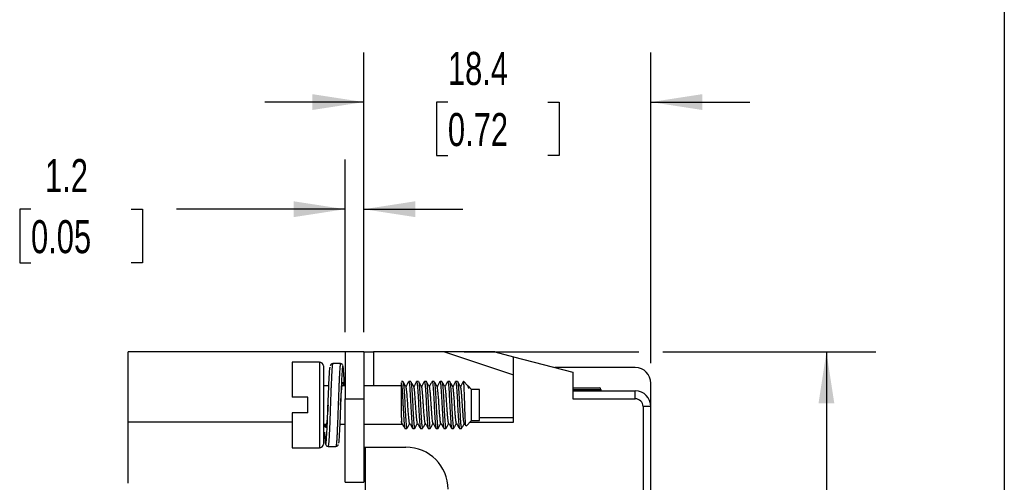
# Model space of a CAD drawing. Header units: millimetres. Extents: x 6 to 273, y 6 to 210.
# Tile 8 of 16: x 210 to 273, y 82 to 112. Entities that reach past the tile are written whole.
import ezdxf

# ---------------------------------------------------------------- set-up
doc = ezdxf.new("R2010")
doc.units = ezdxf.units.MM
doc.linetypes.add('SLD-Solid', pattern=[0])
doc.layers.add('DIMENSIONS', color=140, linetype='SLD-Solid', lineweight=25)
doc.layers.add('TEXT', color=140, linetype='SLD-Solid', lineweight=25)
doc.styles.add('SLDTEXTSTYLE0', font='TXT', dxfattribs={"width": 0.7})
doc.dimstyles.new('SLDDIMSTYLE0', dxfattribs={"dimtxt": 2.158008, "dimasz": 3.302, "dimexe": 0, "dimexo": 0.0625, "dimgap": 0.539502, "dimtad": 0, "dimtih": 1, "dimtoh": 1, "dimrnd": 1e-09, "dimzin": 12, "dimdsep": 46, "dimtxsty": 'SLDTEXTSTYLE0', "dimsah": 1, "dimcen": 0.09, "dimadec": 0, "dimazin": 3, "dimtfac": 1, "dimtofl": 0, "dimtmove": 0, "dimatfit": 3, "dimfxl": 0, "dimfrac": 2, "dimtolj": 1, "dimtzin": 12, "dimarcsym": 0})
doc.dimstyles.new('SLDDIMSTYLE3', dxfattribs={"dimtxt": 2.158008, "dimasz": 3.302, "dimexe": 0, "dimexo": 0.0625, "dimgap": 0.539502, "dimtad": 0, "dimtih": 1, "dimtoh": 1, "dimrnd": 1e-09, "dimzin": 12, "dimdsep": 46, "dimtxsty": 'SLDTEXTSTYLE0', "dimsah": 1, "dimcen": 0.09, "dimadec": 0, "dimazin": 3, "dimtfac": 1, "dimtmove": 0, "dimatfit": 0, "dimfxl": 0, "dimfrac": 2, "dimtolj": 1, "dimtzin": 12, "dimarcsym": 0})

# ---------------------------------------------------------------- blocks, each defined once
blk = doc.blocks.new('_D_2')
at = {"layer": 'DIMENSIONS'}
for p, q in [((231.996, 92.066), (231.996, 109.973)), ((250.396, 90.066), (250.396, 109.973)), ((231.996, 106.798), (225.646, 106.798)), ((237.384, 106.798), (236.659, 106.798)), ((236.659, 106.798), (236.659, 103.368)), ((243.797, 106.798), (244.521, 106.798)), ((244.521, 106.798), (244.521, 103.368)), ((250.396, 106.798), (256.746, 106.798)), ((236.659, 103.368), (237.384, 103.368)), ((244.521, 103.368), (243.797, 103.368))]:
    blk.add_line(p, q, dxfattribs=at)
for points in [[(231.996, 106.798), (228.694, 107.306), (228.694, 106.29)], [(250.396, 106.798), (253.698, 106.29), (253.698, 107.306)]]:
    blk.add_solid(points, dxfattribs=at)
at = {"layer": 'DIMENSIONS', "char_height": 2.1167, "attachment_point": 1, "style": 'SLDTEXTSTYLE0'}
for s, insert in [('18.4', (237.384, 110.009)), ('0.72', (237.384, 106.096))]:
    blk.add_mtext(s, dxfattribs=dict(at, insert=insert))
blk = doc.blocks.new('_D_3')
at = {"layer": 'DIMENSIONS'}
for p, q in [((230.796, 92.066), (230.796, 103.112)), ((231.996, 92.066), (231.996, 103.112)), ((210.661, 99.937), (209.937, 99.937)), ((209.937, 99.937), (209.937, 96.507)), ((217.074, 99.937), (217.799, 99.937)), ((217.799, 99.937), (217.799, 96.507)), ((230.796, 99.937), (219.998, 99.937)), ((231.996, 99.937), (238.346, 99.937)), ((209.937, 96.507), (210.661, 96.507)), ((217.799, 96.507), (217.074, 96.507))]:
    blk.add_line(p, q, dxfattribs=at)
for points in [[(230.796, 99.937), (227.494, 100.445), (227.494, 99.429)], [(231.996, 99.937), (235.298, 99.429), (235.298, 100.445)]]:
    blk.add_solid(points, dxfattribs=at)
at = {"layer": 'DIMENSIONS', "char_height": 2.1167, "attachment_point": 1, "style": 'SLDTEXTSTYLE0'}
for s, insert in [('1.2', (211.559, 103.149)), ('0.05', (210.661, 99.236))]:
    blk.add_mtext(s, dxfattribs=dict(at, insert=insert))
blk = doc.blocks.new('_D_5')
at = {"layer": 'DIMENSIONS'}
for p, q in [((238.428, 90.796), (249.634, 90.796)), ((251.158, 90.796), (264.822, 90.796)), ((261.647, 90.796), (261.647, 78.444)), ((258.441, 74.531), (257.716, 74.531)), ((257.716, 74.531), (257.716, 71.101)), ((264.854, 74.531), (265.578, 74.531)), ((265.578, 74.531), (265.578, 71.101)), ((257.716, 71.101), (258.441, 71.101)), ((265.578, 71.101), (264.854, 71.101)), ((261.647, 56.996), (261.647, 70.618)), ((238.428, 56.996), (249.634, 56.996)), ((251.158, 56.996), (264.822, 56.996))]:
    blk.add_line(p, q, dxfattribs=at)
for points in [[(261.647, 90.796), (261.139, 87.494), (262.155, 87.494)], [(261.647, 56.996), (262.155, 60.298), (261.139, 60.298)]]:
    blk.add_solid(points, dxfattribs=at)
at = {"layer": 'DIMENSIONS', "char_height": 2.1167, "attachment_point": 1, "style": 'SLDTEXTSTYLE0'}
for s, insert in [('33.8', (258.441, 77.743)), ('1.33', (258.441, 73.83))]:
    blk.add_mtext(s, dxfattribs=dict(at, insert=insert))

msp = doc.modelspace()

# ---------------------------------------------------------------- linework, layer by layer
for p, q in [((230.796, 90.796), (216.896, 90.796)), ((216.896, 86.296), (216.896, 90.796)), ((231.996, 90.796), (230.796, 90.796)), ((230.796, 90.796), (230.796, 87.796)), ((231.996, 90.796), (231.996, 87.796)), ((237.158, 90.796), (232.624, 90.796)), ((232.624, 90.796), (232.624, 88.621)), ((237.158, 90.796), (241.596, 89.329)), ((240.396, 90.796), (237.158, 90.796)), ((240.396, 90.796), (241.596, 90.484)), ((241.596, 86.296), (241.596, 90.484)), ((241.596, 90.484), (245.396, 89.496)), ((229.152, 90.146), (227.402, 90.146)), ((227.402, 90.146), (227.402, 87.896)), ((229.152, 90.146), (229.152, 84.646)), ((230.503, 90.046), (230.003, 90.046)), ((249.396, 89.796), (244.243, 89.796)), ((245.396, 89.496), (245.396, 87.796)), ((229.752, 88.621), (229.402, 88.621)), ((230.796, 88.621), (230.599, 88.621)), ((234.402, 88.621), (231.996, 88.621)), ((234.504, 88.896), (234.402, 88.896)), ((235.004, 88.896), (234.879, 88.896)), ((235.504, 88.896), (235.379, 88.896)), ((236.004, 88.896), (235.879, 88.896)), ((236.504, 88.896), (236.379, 88.896)), ((237.004, 88.896), (236.879, 88.896)), ((237.504, 88.896), (237.379, 88.896)), ((238.004, 88.896), (237.879, 88.896)), ((238.402, 88.896), (238.379, 88.896)), ((238.642, 88.656), (238.402, 88.896)), ((238.402, 88.896), (238.402, 88.837)), ((238.696, 88.57), (238.652, 88.645)), ((238.902, 88.396), (238.705, 88.594)), ((239.402, 88.396), (238.902, 88.396)), ((238.902, 86.396), (238.902, 88.396)), ((239.402, 86.396), (239.402, 88.396)), ((245.396, 88.496), (247.096, 88.496)), ((245.396, 88.396), (247.196, 88.396)), ((247.196, 88.396), (247.196, 88.296)), ((250.396, 87.296), (250.396, 88.796)), ((228.402, 87.896), (227.402, 87.896)), ((228.402, 86.896), (228.402, 87.896)), ((230.796, 87.796), (231.996, 87.796)), ((230.796, 82.446), (230.796, 87.796)), ((231.996, 87.796), (231.996, 82.446)), ((245.396, 88.296), (249.396, 88.296)), ((245.396, 87.796), (249.396, 87.796)), ((249.396, 87.796), (249.396, 88.296)), ((229.411, 87.162), (229.415, 87.065)), ((249.896, 87.296), (249.896, 78.596)), ((250.396, 87.296), (249.896, 87.296)), ((250.396, 78.596), (250.396, 87.296)), ((227.402, 86.896), (227.402, 84.646)), ((228.402, 86.896), (227.402, 86.896)), ((234.402, 86.598), (234.402, 86.181)), ((239.402, 86.596), (241.596, 86.596)), ((227.402, 86.296), (216.896, 86.296)), ((216.896, 82.396), (216.896, 86.296)), ((229.402, 86.171), (229.606, 86.171)), ((230.453, 86.171), (230.796, 86.171)), ((231.996, 86.171), (234.402, 86.171)), ((234.409, 86.157), (234.441, 86.213)), ((234.629, 85.896), (234.754, 85.896)), ((235.129, 85.896), (235.254, 85.896)), ((235.629, 85.896), (235.754, 85.896)), ((236.129, 85.896), (236.254, 85.896)), ((236.629, 85.896), (236.754, 85.896)), ((237.129, 85.896), (237.254, 85.896)), ((237.629, 85.896), (237.754, 85.896)), ((238.129, 85.896), (238.254, 85.896)), ((238.546, 86.04), (238.902, 86.396)), ((238.802, 86.296), (241.596, 86.296)), ((238.902, 86.396), (239.402, 86.396)), ((227.402, 84.646), (229.152, 84.646)), ((229.702, 84.746), (230.202, 84.746)), ((231.996, 84.696), (232.096, 84.696)), ((232.096, 78.346), (232.096, 84.696)), ((232.096, 84.696), (234.696, 84.696)), ((230.796, 82.446), (231.996, 82.446))]:
    msp.add_line(p, q)
for centre, radius, start, end in [((229.152, 89.896), 0.25, 0, 90), ((249.396, 88.796), 1, 0, 90), ((247.096, 88.396), 0.1, 0, 90), ((249.396, 87.296), 1, 0, 90), ((229.152, 84.896), 0.25, 270, 0), ((234.696, 81.996), 2.7, 0, 90)]:
    msp.add_arc(centre, radius, start, end)
for points, knots in [([(231.996, 90.796), (231.996, 90.796), (232.061, 90.796), (232.288, 90.796), (232.451, 90.796), (232.624, 90.796)], [0, 0, 0, 0, 0.5, 0.5, 1, 1, 1, 1]), ([(229.402, 89.896), (229.402, 89.895), (229.402, 89.894), (229.402, 89.878), (229.402, 89.854), (229.402, 89.82), (229.402, 89.776), (229.402, 89.683), (229.402, 89.501), (229.402, 89.176), (229.402, 88.779), (229.402, 88.335), (229.402, 87.868), (229.402, 87.397), (229.402, 86.925), (229.402, 86.458), (229.402, 86.014), (229.402, 85.617), (229.402, 85.291), (229.402, 85.086), (229.402, 84.969), (229.402, 84.907), (229.402, 84.9), (229.402, 84.896)], [0, 0, 0, 0, 0.020146, 0.040135, 0.060049, 0.079966, 0.099967, 0.120131, 0.185078, 0.250093, 0.31504, 0.380056, 0.440009, 0.500029, 0.559982, 0.620002, 0.684949, 0.749964, 0.814912, 0.879927, 0.920044, 0.959854, 1, 1, 1, 1]), ([(229.699, 87.318), (229.707, 87.531), (229.723, 87.963), (229.749, 88.579), (229.775, 89.117), (229.798, 89.524), (229.817, 89.77), (229.83, 89.815), (229.833, 89.829)], [0, 0, 0, 0, 0.180874, 0.368018, 0.555161, 0.736035, 0.916909, 1, 1, 1, 1]), ([(230.003, 90.046), (229.981, 90.043), (229.937, 90.038), (229.86, 89.974), (229.852, 89.944), (229.846, 89.909), (229.846, 89.909)], [0, 0, 0, 0, 0.185298, 0.376659, 0.995167, 1, 1, 1, 1]), ([(230.003, 90.044), (230.002, 90.044), (229.994, 90.05), (229.981, 89.995), (229.966, 89.874), (229.956, 89.752), (229.95, 89.67), (229.945, 89.579), (229.939, 89.478), (229.933, 89.369), (229.929, 89.289), (229.926, 89.228), (229.923, 89.159), (229.917, 89.039), (229.909, 88.863), (229.899, 88.649), (229.885, 88.313), (229.869, 87.887), (229.857, 87.548), (229.852, 87.396)], [0, 0, 0, 0, 0.019255, 0.140983, 0.262707, 0.303336, 0.343964, 0.384591, 0.425218, 0.465845, 0.506471, 0.508938, 0.526838, 0.575191, 0.622976, 0.683192, 0.755834, 0.890758, 1, 1, 1, 1]), ([(230.503, 90.04), (230.502, 90.042), (230.497, 90.052), (230.489, 90.024), (230.48, 89.979), (230.472, 89.923), (230.466, 89.87), (230.46, 89.802), (230.453, 89.708), (230.445, 89.575), (230.436, 89.423), (230.43, 89.299), (230.425, 89.21), (230.421, 89.127), (230.414, 88.975), (230.402, 88.721), (230.39, 88.423), (230.378, 88.12), (230.368, 87.858), (230.36, 87.619), (230.355, 87.468), (230.352, 87.396)], [0, 0, 0, 0, 0.019673, 0.09169, 0.151909, 0.200324, 0.236933, 0.26737, 0.327197, 0.387026, 0.446857, 0.506689, 0.518629, 0.536057, 0.587369, 0.660613, 0.755767, 0.826482, 0.89076, 0.9486, 1, 1, 1, 1]), ([(230.667, 89.853), (230.661, 89.874), (230.646, 89.924), (230.622, 89.802), (230.598, 89.531), (230.575, 89.115), (230.549, 88.58), (230.524, 87.986), (230.509, 87.577), (230.502, 87.388)], [0, 0, 0, 0, 0.111689, 0.265072, 0.413316, 0.561561, 0.714944, 0.868327, 1, 1, 1, 1]), ([(230.651, 89.934), (230.65, 89.938), (230.645, 89.959), (230.626, 89.992), (230.567, 90.038), (230.524, 90.044), (230.503, 90.046)], [0, 0, 0, 0, 0.125156, 0.550937, 0.772553, 1, 1, 1, 1]), ([(230.753, 88.621), (230.751, 88.671), (230.74, 88.921), (230.721, 89.281), (230.697, 89.641), (230.68, 89.833), (230.669, 89.85), (230.667, 89.853)], [0, 0, 0, 0, 0.072176, 0.361684, 0.641493, 0.921303, 1, 1, 1, 1]), ([(230.502, 87.391), (230.502, 87.393), (230.512, 87.557), (230.534, 87.887), (230.568, 88.321), (230.599, 88.651), (230.63, 88.841), (230.665, 88.857), (230.688, 88.774), (230.702, 88.648), (230.705, 88.621)], [0, 0, 0, 0, 0.00164, 0.1609784, 0.3203123, 0.4797391, 0.6390386, 0.7983345, 0.9577613, 1, 1, 1, 1]), ([(234.402, 86.598), (234.402, 86.677), (234.402, 86.764), (234.402, 86.959), (234.402, 87.065), (234.402, 87.393), (234.402, 87.631), (234.402, 88.074), (234.402, 88.282), (234.402, 88.536), (234.402, 88.613), (234.402, 88.741), (234.402, 88.794), (234.402, 88.837)], [0, 0, 0, 0, 0.125, 0.125, 0.25, 0.25, 0.5, 0.5, 0.75, 0.75, 0.875, 0.875, 1, 1, 1, 1]), ([(234.402, 88.837), (234.407, 88.812), (234.412, 88.779), (234.42, 88.702), (234.424, 88.658), (234.438, 88.502), (234.448, 88.369), (234.468, 88.062), (234.478, 87.89), (234.493, 87.627), (234.497, 87.54), (234.506, 87.367), (234.51, 87.281), (234.523, 87.019), (234.533, 86.843), (234.554, 86.521), (234.564, 86.376), (234.583, 86.144), (234.59, 86.057), (234.609, 85.931), (234.619, 85.896), (234.629, 85.896)], [0, 0, 0, 0, 0.0625, 0.0625, 0.125, 0.125, 0.25, 0.25, 0.375, 0.375, 0.4375, 0.4375, 0.5, 0.5, 0.625, 0.625, 0.75, 0.75, 0.875, 0.875, 1, 1, 1, 1]), ([(234.699, 88.566), (234.668, 88.62), (234.604, 88.729), (234.541, 88.838), (234.51, 88.893)], [0, 0, 0, 0, 0.499766, 1, 1, 1, 1]), ([(234.51, 88.881), (234.516, 88.872), (234.531, 88.847), (234.552, 88.637), (234.58, 88.276), (234.608, 87.81), (234.633, 87.299), (234.66, 86.799), (234.689, 86.367), (234.714, 86.048), (234.736, 85.92), (234.753, 85.885), (234.76, 85.91), (234.763, 85.92)], [0, 0, 0, 0, 0.066604, 0.172721, 0.27879, 0.384881, 0.491002, 0.597072, 0.703153, 0.809277, 0.915346, 0.964498, 1, 1, 1, 1]), ([(234.871, 88.89), (234.84, 88.835), (234.78, 88.732), (234.72, 88.629), (234.691, 88.58)], [0, 0, 0, 0, 0.527946, 1, 1, 1, 1]), ([(234.932, 86.233), (234.925, 86.251), (234.91, 86.287), (234.892, 86.442), (234.87, 86.663), (234.847, 86.942), (234.825, 87.252), (234.806, 87.57), (234.784, 87.877), (234.761, 88.153), (234.739, 88.368), (234.721, 88.517), (234.706, 88.548), (234.699, 88.564)], [0, 0, 0, 0, 0.08609, 0.175508, 0.267855, 0.362009, 0.45446, 0.54386, 0.636606, 0.730741, 0.822757, 0.912281, 1, 1, 1, 1]), ([(234.871, 88.885), (234.874, 88.89), (234.884, 88.909), (234.904, 88.85), (234.927, 88.641), (234.955, 88.274), (234.984, 87.81), (235.008, 87.299), (235.035, 86.799), (235.064, 86.366), (235.089, 86.051), (235.111, 85.912), (235.125, 85.9), (235.129, 85.896)], [0, 0, 0, 0, 0.029678, 0.117206, 0.221538, 0.325823, 0.43013, 0.534466, 0.638752, 0.74305, 0.847389, 0.951674, 1, 1, 1, 1]), ([(235.202, 88.562), (235.17, 88.616), (235.107, 88.725), (235.044, 88.834), (235.012, 88.889)], [0, 0, 0, 0, 0.4996601, 1, 1, 1, 1]), ([(235.012, 88.875), (235.017, 88.867), (235.032, 88.842), (235.052, 88.636), (235.08, 88.276), (235.108, 87.81), (235.133, 87.299), (235.16, 86.799), (235.189, 86.367), (235.214, 86.048), (235.236, 85.922), (235.252, 85.886), (235.258, 85.905), (235.26, 85.912)], [0, 0, 0, 0, 0.058924, 0.1674, 0.275829, 0.384279, 0.492761, 0.601191, 0.709632, 0.818116, 0.926544, 0.97679, 1, 1, 1, 1]), ([(235.371, 88.89), (235.34, 88.835), (235.28, 88.732), (235.22, 88.629), (235.191, 88.58)], [0, 0, 0, 0, 0.528279, 1, 1, 1, 1]), ([(235.431, 86.237), (235.43, 86.237), (235.421, 86.24), (235.405, 86.327), (235.386, 86.494), (235.364, 86.735), (235.341, 87.025), (235.32, 87.339), (235.3, 87.656), (235.278, 87.957), (235.255, 88.218), (235.234, 88.414), (235.217, 88.53), (235.206, 88.546), (235.202, 88.551)], [0, 0, 0, 0, 0.017963, 0.111083, 0.20185, 0.296266, 0.391552, 0.484173, 0.575244, 0.669954, 0.765101, 0.857179, 0.948695, 1, 1, 1, 1]), ([(235.371, 88.885), (235.374, 88.89), (235.384, 88.909), (235.404, 88.85), (235.427, 88.641), (235.455, 88.274), (235.484, 87.81), (235.508, 87.299), (235.535, 86.799), (235.564, 86.366), (235.589, 86.051), (235.611, 85.912), (235.625, 85.9), (235.629, 85.896)], [0, 0, 0, 0, 0.029681, 0.117209, 0.22154, 0.325825, 0.430131, 0.534468, 0.638753, 0.743051, 0.847389, 0.951674, 1, 1, 1, 1]), ([(235.703, 88.56), (235.671, 88.614), (235.608, 88.723), (235.545, 88.832), (235.513, 88.887)], [0, 0, 0, 0, 0.499776, 1, 1, 1, 1]), ([(235.513, 88.872), (235.518, 88.864), (235.532, 88.839), (235.552, 88.636), (235.58, 88.276), (235.608, 87.81), (235.633, 87.299), (235.66, 86.799), (235.689, 86.367), (235.714, 86.048), (235.736, 85.921), (235.752, 85.886), (235.759, 85.908), (235.762, 85.917)], [0, 0, 0, 0, 0.053791, 0.161987, 0.270135, 0.378304, 0.486505, 0.594654, 0.702814, 0.811017, 0.919165, 0.969281, 1, 1, 1, 1]), ([(235.871, 88.89), (235.84, 88.835), (235.78, 88.732), (235.72, 88.629), (235.691, 88.58)], [0, 0, 0, 0, 0.528154, 1, 1, 1, 1]), ([(235.931, 86.241), (235.928, 86.245), (235.917, 86.256), (235.9, 86.365), (235.88, 86.553), (235.857, 86.81), (235.835, 87.109), (235.815, 87.425), (235.794, 87.74), (235.771, 88.033), (235.749, 88.28), (235.729, 88.454), (235.714, 88.546), (235.705, 88.551), (235.703, 88.552)], [0, 0, 0, 0, 0.044205, 0.136478, 0.228462, 0.323817, 0.419063, 0.510789, 0.603345, 0.698879, 0.793867, 0.885182, 0.978272, 1, 1, 1, 1]), ([(235.871, 88.885), (235.874, 88.89), (235.884, 88.909), (235.904, 88.85), (235.927, 88.641), (235.955, 88.274), (235.984, 87.81), (236.008, 87.299), (236.035, 86.799), (236.064, 86.366), (236.089, 86.051), (236.111, 85.912), (236.125, 85.9), (236.129, 85.896)], [0, 0, 0, 0, 0.029683, 0.117211, 0.221542, 0.325827, 0.430133, 0.534469, 0.638754, 0.743051, 0.84739, 0.951674, 1, 1, 1, 1]), ([(236.199, 88.566), (236.168, 88.62), (236.105, 88.729), (236.041, 88.838), (236.01, 88.892)], [0, 0, 0, 0, 0.499795, 1, 1, 1, 1]), ([(236.01, 88.881), (236.016, 88.871), (236.031, 88.846), (236.052, 88.637), (236.08, 88.276), (236.108, 87.81), (236.133, 87.299), (236.16, 86.799), (236.189, 86.367), (236.214, 86.049), (236.236, 85.92), (236.253, 85.885), (236.26, 85.91), (236.263, 85.921)], [0, 0, 0, 0, 0.065752, 0.17182, 0.277842, 0.383884, 0.489958, 0.59598, 0.702014, 0.808089, 0.91411, 0.963241, 1, 1, 1, 1]), ([(236.371, 88.89), (236.34, 88.835), (236.28, 88.732), (236.22, 88.629), (236.191, 88.58)], [0, 0, 0, 0, 0.52799, 1, 1, 1, 1]), ([(236.431, 86.238), (236.426, 86.249), (236.413, 86.274), (236.395, 86.409), (236.374, 86.618), (236.351, 86.889), (236.329, 87.194), (236.31, 87.512), (236.288, 87.823), (236.265, 88.106), (236.243, 88.336), (236.224, 88.489), (236.209, 88.565), (236.2, 88.562), (236.199, 88.562)], [0, 0, 0, 0, 0.0692209, 0.1591088, 0.2509503, 0.3452233, 0.4384235, 0.5280816, 0.6203937, 0.7147259, 0.8075612, 0.8971308, 0.9898673, 1, 1, 1, 1]), ([(236.371, 88.885), (236.374, 88.89), (236.384, 88.909), (236.404, 88.85), (236.427, 88.641), (236.455, 88.274), (236.484, 87.81), (236.508, 87.299), (236.535, 86.799), (236.564, 86.366), (236.589, 86.051), (236.611, 85.912), (236.625, 85.9), (236.629, 85.896)], [0, 0, 0, 0, 0.029685, 0.117212, 0.221543, 0.325828, 0.430134, 0.53447, 0.638755, 0.743052, 0.84739, 0.951674, 1, 1, 1, 1]), ([(236.701, 88.563), (236.67, 88.617), (236.606, 88.726), (236.543, 88.836), (236.511, 88.89)], [0, 0, 0, 0, 0.499663, 1, 1, 1, 1]), ([(236.511, 88.877), (236.517, 88.868), (236.531, 88.843), (236.552, 88.636), (236.58, 88.276), (236.608, 87.81), (236.633, 87.299), (236.66, 86.799), (236.689, 86.367), (236.714, 86.048), (236.736, 85.921), (236.752, 85.886), (236.758, 85.906), (236.76, 85.912)], [0, 0, 0, 0, 0.06126, 0.169312, 0.277316, 0.385341, 0.493398, 0.601402, 0.709419, 0.817478, 0.925481, 0.97553, 1, 1, 1, 1]), ([(236.871, 88.89), (236.84, 88.835), (236.78, 88.732), (236.72, 88.629), (236.691, 88.58)], [0, 0, 0, 0, 0.528315, 1, 1, 1, 1]), ([(236.931, 86.231), (236.931, 86.231), (236.924, 86.229), (236.909, 86.305), (236.89, 86.457), (236.868, 86.687), (236.845, 86.97), (236.823, 87.281), (236.804, 87.598), (236.782, 87.904), (236.759, 88.175), (236.738, 88.384), (236.72, 88.519), (236.707, 88.544), (236.701, 88.555)], [0, 0, 0, 0, 0.000222, 0.093752, 0.184088, 0.277717, 0.372856, 0.465957, 0.556382, 0.650379, 0.745459, 0.838086, 0.928742, 1, 1, 1, 1]), ([(236.871, 88.885), (236.874, 88.89), (236.884, 88.909), (236.904, 88.85), (236.927, 88.641), (236.955, 88.274), (236.984, 87.81), (237.008, 87.299), (237.035, 86.799), (237.064, 86.366), (237.089, 86.051), (237.111, 85.912), (237.125, 85.9), (237.129, 85.896)], [0, 0, 0, 0, 0.029685, 0.117213, 0.221544, 0.325828, 0.430134, 0.53447, 0.638755, 0.743052, 0.84739, 0.951674, 1, 1, 1, 1]), ([(237.013, 88.872), (237.018, 88.863), (237.032, 88.839), (237.052, 88.635), (237.08, 88.276), (237.108, 87.81), (237.133, 87.299), (237.16, 86.799), (237.189, 86.367), (237.214, 86.048), (237.236, 85.921), (237.252, 85.886), (237.259, 85.907), (237.261, 85.915)], [0, 0, 0, 0, 0.05319, 0.161748, 0.270258, 0.378789, 0.487352, 0.595863, 0.704385, 0.81295, 0.921459, 0.971743, 1, 1, 1, 1]), ([(237.203, 88.559), (237.172, 88.614), (237.108, 88.723), (237.045, 88.832), (237.014, 88.886)], [0, 0, 0, 0, 0.499745, 1, 1, 1, 1]), ([(237.371, 88.89), (237.34, 88.835), (237.28, 88.732), (237.22, 88.629), (237.191, 88.58)], [0, 0, 0, 0, 0.528088, 1, 1, 1, 1]), ([(237.431, 86.239), (237.429, 86.24), (237.42, 86.245), (237.404, 86.339), (237.384, 86.513), (237.362, 86.76), (237.339, 87.053), (237.318, 87.367), (237.298, 87.684), (237.275, 87.982), (237.253, 88.239), (237.233, 88.427), (237.217, 88.534), (237.206, 88.546), (237.203, 88.549)], [0, 0, 0, 0, 0.026893, 0.120103, 0.211535, 0.306647, 0.402304, 0.49498, 0.586824, 0.682193, 0.777672, 0.869775, 0.962167, 1, 1, 1, 1]), ([(237.371, 88.885), (237.374, 88.89), (237.384, 88.909), (237.404, 88.85), (237.427, 88.641), (237.455, 88.274), (237.484, 87.81), (237.508, 87.299), (237.535, 86.799), (237.564, 86.366), (237.589, 86.051), (237.611, 85.912), (237.625, 85.9), (237.629, 85.896)], [0, 0, 0, 0, 0.0296856, 0.117213, 0.2215438, 0.3258286, 0.4301341, 0.53447, 0.6387552, 0.7430521, 0.8473899, 0.9516743, 1, 1, 1, 1]), ([(237.7, 88.565), (237.668, 88.62), (237.605, 88.729), (237.542, 88.837), (237.51, 88.892)], [0, 0, 0, 0, 0.499819, 1, 1, 1, 1]), ([(237.51, 88.88), (237.516, 88.87), (237.531, 88.845), (237.552, 88.636), (237.58, 88.276), (237.608, 87.81), (237.633, 87.299), (237.66, 86.799), (237.689, 86.367), (237.714, 86.049), (237.736, 85.92), (237.753, 85.885), (237.76, 85.91), (237.764, 85.921)], [0, 0, 0, 0, 0.064036, 0.170269, 0.276455, 0.382662, 0.488901, 0.595087, 0.701286, 0.807526, 0.913712, 0.962918, 1, 1, 1, 1]), ([(237.871, 88.89), (237.84, 88.835), (237.78, 88.732), (237.72, 88.629), (237.691, 88.58)], [0, 0, 0, 0, 0.528101, 1, 1, 1, 1]), ([(237.931, 86.241), (237.927, 86.247), (237.916, 86.262), (237.899, 86.379), (237.878, 86.574), (237.855, 86.836), (237.833, 87.137), (237.813, 87.454), (237.792, 87.768), (237.769, 88.058), (237.747, 88.299), (237.727, 88.467), (237.711, 88.555), (237.702, 88.556), (237.7, 88.557)], [0, 0, 0, 0, 0.052344, 0.142976, 0.234164, 0.328391, 0.422187, 0.512377, 0.604103, 0.698468, 0.791972, 0.881862, 0.974082, 1, 1, 1, 1]), ([(237.871, 88.885), (237.874, 88.89), (237.884, 88.909), (237.904, 88.85), (237.927, 88.641), (237.955, 88.274), (237.984, 87.81), (238.008, 87.299), (238.035, 86.799), (238.064, 86.366), (238.089, 86.051), (238.111, 85.912), (238.125, 85.9), (238.129, 85.896)], [0, 0, 0, 0, 0.029686, 0.117214, 0.221544, 0.325829, 0.430134, 0.53447, 0.638755, 0.743052, 0.84739, 0.951674, 1, 1, 1, 1]), ([(238.201, 88.564), (238.169, 88.618), (238.106, 88.728), (238.042, 88.837), (238.011, 88.891)], [0, 0, 0, 0, 0.4996762, 1, 1, 1, 1]), ([(238.011, 88.879), (238.016, 88.869), (238.031, 88.844), (238.052, 88.636), (238.08, 88.276), (238.108, 87.81), (238.133, 87.299), (238.16, 86.799), (238.189, 86.367), (238.214, 86.048), (238.236, 85.921), (238.252, 85.886), (238.258, 85.907), (238.261, 85.914)], [0, 0, 0, 0, 0.063421, 0.170957, 0.278446, 0.385956, 0.493498, 0.600987, 0.708489, 0.816032, 0.92352, 0.973331, 1, 1, 1, 1]), ([(238.371, 88.89), (238.34, 88.835), (238.28, 88.732), (238.22, 88.629), (238.191, 88.58)], [0, 0, 0, 0, 0.528276, 1, 1, 1, 1]), ([(238.432, 86.236), (238.425, 86.25), (238.412, 86.28), (238.394, 86.425), (238.372, 86.64), (238.349, 86.915), (238.327, 87.223), (238.308, 87.541), (238.286, 87.85), (238.263, 88.13), (238.241, 88.351), (238.222, 88.508), (238.208, 88.545), (238.2, 88.563)], [0, 0, 0, 0, 0.078257, 0.168285, 0.260818, 0.355483, 0.448751, 0.538655, 0.631626, 0.726311, 0.819177, 0.909098, 1, 1, 1, 1]), ([(238.371, 88.885), (238.374, 88.89), (238.384, 88.91), (238.395, 88.868), (238.402, 88.837)], [0, 0, 0, 0, 0.253172, 1, 1, 1, 1]), ([(238.541, 86.057), (238.537, 86.063), (238.527, 86.079), (238.514, 86.27), (238.497, 86.594), (238.479, 87.023), (238.464, 87.502), (238.447, 87.981), (238.429, 88.406), (238.415, 88.696), (238.406, 88.797), (238.402, 88.837)], [0, 0, 0, 0, 0.07207, 0.188063, 0.30557, 0.426093, 0.546609, 0.667973, 0.793008, 0.918042, 1, 1, 1, 1]), ([(229.477, 85.66), (229.477, 85.651), (229.486, 85.474), (229.501, 85.229), (229.525, 84.962), (229.551, 84.868), (229.577, 84.944), (229.6, 85.182), (229.624, 85.564), (229.65, 86.075), (229.676, 86.675), (229.692, 87.106), (229.699, 87.318)], [0, 0, 0, 0, 0.005416, 0.114249, 0.223082, 0.335687, 0.448292, 0.557125, 0.665957, 0.778562, 0.891167, 1, 1, 1, 1]), ([(229.702, 87.393), (229.692, 87.231), (229.671, 86.905), (229.637, 86.472), (229.605, 86.142), (229.575, 85.952), (229.54, 85.936), (229.516, 86.019), (229.503, 86.145), (229.5, 86.171)], [0, 0, 0, 0, 0.158779, 0.318516, 0.478357, 0.638105, 0.797823, 0.95766, 1, 1, 1, 1]), ([(229.852, 87.396), (229.846, 87.221), (229.835, 86.878), (229.816, 86.378), (229.799, 85.984), (229.787, 85.729), (229.781, 85.609), (229.778, 85.553), (229.777, 85.528), (229.776, 85.515), (229.776, 85.511), (229.775, 85.495), (229.772, 85.435), (229.768, 85.357), (229.763, 85.268), (229.759, 85.192), (229.753, 85.111), (229.747, 85.028), (229.74, 84.938), (229.73, 84.845), (229.717, 84.772), (229.708, 84.733), (229.702, 84.747), (229.702, 84.747)], [0, 0, 0, 0, 0.126564, 0.247004, 0.37437, 0.445777, 0.477209, 0.489559, 0.501908, 0.502066, 0.503239, 0.506438, 0.518438, 0.56484, 0.591769, 0.623478, 0.659966, 0.701233, 0.747278, 0.814332, 0.898373, 0.999386, 1, 1, 1, 1]), ([(230.352, 87.396), (230.346, 87.221), (230.335, 86.878), (230.321, 86.506), (230.31, 86.247), (230.302, 86.057), (230.292, 85.84), (230.284, 85.659), (230.278, 85.558), (230.274, 85.472), (230.269, 85.374), (230.262, 85.247), (230.255, 85.132), (230.248, 85.031), (230.237, 84.901), (230.222, 84.785), (230.209, 84.738), (230.202, 84.746), (230.202, 84.746)], [0, 0, 0, 0, 0.126576, 0.247021, 0.278606, 0.329801, 0.401996, 0.464222, 0.497471, 0.502111, 0.55187, 0.60163, 0.65139, 0.701151, 0.750913, 0.875154, 0.999401, 1, 1, 1, 1]), ([(230.502, 87.388), (230.501, 87.365), (230.492, 87.131), (230.476, 86.675), (230.45, 86.076), (230.424, 85.562), (230.4, 85.189), (230.383, 84.979), (230.371, 84.954), (230.368, 84.948)], [0, 0, 0, 0, 0.020251, 0.201406, 0.38884, 0.576274, 0.757429, 0.938584, 1, 1, 1, 1]), ([(234.431, 86.24), (234.427, 86.247), (234.416, 86.263), (234.407, 86.326), (234.402, 86.359)], [0, 0, 0, 0, 0.4841728, 1, 1, 1, 1]), ([(234.431, 86.23), (234.463, 86.176), (234.526, 86.067), (234.589, 85.958), (234.621, 85.904)], [0, 0, 0, 0, 0.499741, 1, 1, 1, 1]), ([(234.763, 85.906), (234.795, 85.96), (234.854, 86.063), (234.914, 86.165), (234.941, 86.213)], [0, 0, 0, 0, 0.531777, 1, 1, 1, 1]), ([(234.931, 86.23), (234.963, 86.176), (235.026, 86.067), (235.089, 85.958), (235.121, 85.904)], [0, 0, 0, 0, 0.4997409, 1, 1, 1, 1]), ([(235.26, 85.9), (235.291, 85.955), (235.352, 86.059), (235.412, 86.163), (235.441, 86.213)], [0, 0, 0, 0, 0.522334, 1, 1, 1, 1]), ([(235.431, 86.23), (235.463, 86.176), (235.526, 86.067), (235.589, 85.958), (235.621, 85.904)], [0, 0, 0, 0, 0.499741, 1, 1, 1, 1]), ([(235.762, 85.903), (235.793, 85.958), (235.853, 86.061), (235.913, 86.164), (235.941, 86.213)], [0, 0, 0, 0, 0.529087, 1, 1, 1, 1]), ([(235.931, 86.23), (235.963, 86.176), (236.026, 86.067), (236.089, 85.958), (236.121, 85.904)], [0, 0, 0, 0, 0.49974, 1, 1, 1, 1]), ([(236.263, 85.906), (236.295, 85.961), (236.354, 86.063), (236.414, 86.165), (236.441, 86.213)], [0, 0, 0, 0, 0.533276, 1, 1, 1, 1]), ([(236.431, 86.23), (236.463, 86.176), (236.526, 86.067), (236.589, 85.958), (236.621, 85.904)], [0, 0, 0, 0, 0.49974, 1, 1, 1, 1]), ([(236.76, 85.901), (236.792, 85.955), (236.852, 86.059), (236.913, 86.163), (236.942, 86.213)], [0, 0, 0, 0, 0.5223805, 1, 1, 1, 1]), ([(236.931, 86.23), (236.945, 86.207), (236.965, 86.173), (236.995, 86.126), (237.018, 86.088), (237.039, 86.053), (237.055, 86.024), (237.073, 85.99), (237.098, 85.945), (237.113, 85.918), (237.121, 85.903)], [0, 0, 0, 0, 0.2326236, 0.3407683, 0.4411289, 0.5391529, 0.5920879, 0.6509632, 0.7973505, 1, 1, 1, 1]), ([(237.261, 85.902), (237.293, 85.957), (237.353, 86.06), (237.413, 86.164), (237.441, 86.213)], [0, 0, 0, 0, 0.527086, 1, 1, 1, 1]), ([(237.431, 86.23), (237.463, 86.176), (237.526, 86.067), (237.59, 85.957), (237.621, 85.903)], [0, 0, 0, 0, 0.499849, 1, 1, 1, 1]), ([(237.764, 85.907), (237.795, 85.961), (237.854, 86.063), (237.914, 86.165), (237.941, 86.213)], [0, 0, 0, 0, 0.5339133, 1, 1, 1, 1]), ([(237.931, 86.23), (237.963, 86.176), (238.026, 86.067), (238.09, 85.957), (238.121, 85.903)], [0, 0, 0, 0, 0.500555, 1, 1, 1, 1]), ([(238.261, 85.901), (238.292, 85.956), (238.352, 86.06), (238.413, 86.163), (238.441, 86.213)], [0, 0, 0, 0, 0.5241906, 1, 1, 1, 1]), ([(238.431, 86.23), (238.463, 86.176), (238.497, 86.117), (238.532, 86.057), (238.534, 86.053)], [0, 0, 0, 0, 0.925209, 1, 1, 1, 1]), ([(229.479, 85.66), (229.486, 85.536), (229.502, 85.213), (229.528, 84.97), (229.543, 84.87), (229.583, 84.796), (229.642, 84.754), (229.682, 84.749), (229.702, 84.746)], [0, 0, 0, 0, 0.242471, 0.630427, 0.82072, 0.910501, 0.955362, 1, 1, 1, 1]), ([(230.202, 84.746), (230.224, 84.749), (230.266, 84.754), (230.339, 84.812), (230.348, 84.844), (230.354, 84.867)], [0, 0, 0, 0, 0.212397, 0.419599, 1, 1, 1, 1])]:
    msp.add_open_spline(points, degree=3, knots=knots)
for points in [[(238.727, 88.457), (238.7, 88.56), (238.671, 88.628), (238.642, 88.656)], [(238.727, 88.457), (238.72, 88.54), (238.712, 88.586), (238.705, 88.594)], [(249.896, 87.296), (249.896, 87.572), (249.672, 87.796), (249.396, 87.796)]]:
    msp.add_open_spline(points, degree=3)
at = {"layer": 'TEXT'}
msp.add_line((273.05, 209.55), (273.05, 6.35), dxfattribs=at)

# ---------------------------------------------------------------- dimensions: what is measured, and where the dimension line sits
at = {"layer": 'DIMENSIONS'}
for base, p1, picture, middle in [((231.996, 106.798), (250.396, 88.796), '_D_2', (240.59, 106.798)), ((231.996, 99.937), (230.796, 90.796), '_D_3', (213.868, 99.937))]:
    dim = msp.add_linear_dim(base=base, p1=p1, p2=(231.996, 90.796), dimstyle='SLDDIMSTYLE3', dxfattribs=at)
    dim.commit()
    dim.dimension.update_dxf_attribs({"geometry": picture, "text_midpoint": middle, "dimtype": 160})
dim = msp.add_linear_dim(base=(261.647, 90.796), p1=(237.158, 56.996), p2=(237.158, 90.796), angle=90, dimstyle='SLDDIMSTYLE0', dxfattribs=at)
dim.commit()
dim.dimension.update_dxf_attribs({"geometry": '_D_5', "text_midpoint": (261.647, 74.531), "dimtype": 160})

doc.saveas('drawing.dxf')
